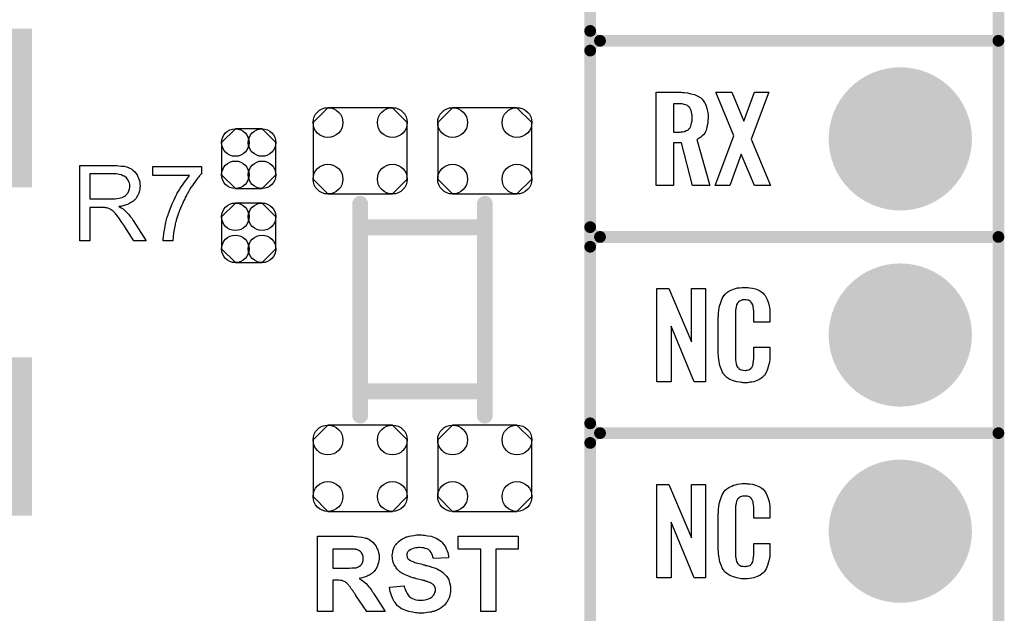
# Model space of a CAD drawing. Extents: x -0.07 to 0.95, y -0.15 to 1.37.
# Tile 7 of 16: x 0.45 to 0.95, y 0.16 to 0.46. Entities that reach past the tile are written whole.
import ezdxf

# ---------------------------------------------------------------- set-up
doc = ezdxf.new("R2010")
doc.units = 0
doc.layers.get('0').update_dxf_attribs({"linetype": 'CONTINUOUS'})
for name, color, linetype in [('gko', 6, 'CONTINUOUS'), ('gto', 2, 'CONTINUOUS'), ('gts', 1, 'CONTINUOUS')]:
    doc.layers.add(name, color=color, linetype=linetype)

# ---------------------------------------------------------------- blocks, each defined once
blk = doc.blocks.new('D31')
at = {"const_width": 0.003}
blk.add_lwpolyline([(-0.0015, 0, 1), (0.0015, 0, 1)], format="xyb", close=True, dxfattribs=at)
blk = doc.blocks.new('D33')
at = {"const_width": 0.004}
blk.add_lwpolyline([(-0.002, 0, 1), (0.002, 0, 1)], format="xyb", close=True, dxfattribs=at)
blk = doc.blocks.new('D79')
blk.add_lwpolyline([(0.0068, 0.0152), (-0.0068, 0.0152), (-0.0138, 0.0082), (-0.0138, -0.0082), (-0.0068, -0.0152), (0.0068, -0.0152), (0.0138, -0.0082), (0.0138, 0.0082)], close=True)
for centre in [(-0.0068, 0.0082), (0.0068, 0.0082), (-0.0068, -0.0082), (0.0068, -0.0082)]:
    blk.add_circle(centre, 0.007)
blk = doc.blocks.new('D80')
blk.add_lwpolyline([(-0.0164, -0.022), (0.0164, -0.022), (0.024, -0.0144), (0.024, 0.0144), (0.0164, 0.022), (-0.0164, 0.022), (-0.024, 0.0144), (-0.024, -0.0144)], close=True)
for centre in [(-0.0164, 0.0144), (0.0164, 0.0144), (-0.0164, -0.0144), (0.0164, -0.0144)]:
    blk.add_circle(centre, 0.0076)
blk = doc.blocks.new('D88')
at = {"const_width": 0.0808}
blk.add_lwpolyline([(-0.01755, 0), (0.01755, 0)], dxfattribs=at)
blk = doc.blocks.new('D48')
at = {"const_width": 0.0365}
blk.add_lwpolyline([(-0.01825, 0, 1), (0.01825, 0, 1)], format="xyb", close=True, dxfattribs=at)

msp = doc.modelspace()

# ---------------------------------------------------------------- linework, layer by layer
at = {"layer": 'gko', "color": 6, "const_width": 0.006}
msp.add_lwpolyline([(0.95, -0.05), (0.95, 1.2768)], dxfattribs=at)
at = {"layer": 'gto', "color": 2}
for points, const_width in [([(0.742, -0.022), (0.742, 0.722)], 0.006), ([(0.742, 0.545), (0.742, 0.455)], 0.006), ([(0.742, 0.455), (0.742, 0.455)], 0.006), ([(0.742, 0.455), (0.742, 0.455)], 0.006), ([(0.747, 0.45), (0.747, 0.45)], 0.006), ([(0.747, 0.45), (0.747, 0.45)], 0.006), ([(0.747, 0.45), (0.747, 0.45)], 0.006), ([(0.747, 0.45), (0.747, 0.45)], 0.006), ([(0.747, 0.45), (0.95, 0.45)], 0.006), ([(0.747, 0.45), (0.95, 0.45)], 0.006), ([(0.742, 0.355), (0.742, 0.445)], 0.006), ([(0.6248, 0.2589), (0.6248, 0.3669)], 0.008), ([(0.6883, 0.2589), (0.6883, 0.3669)], 0.008), ([(0.6248, 0.3549), (0.6883, 0.3549)], 0.008), ([(0.742, 0.355), (0.742, 0.355)], 0.006), ([(0.742, 0.355), (0.742, 0.355)], 0.006), ([(0.747, 0.35), (0.747, 0.35)], 0.006), ([(0.747, 0.35), (0.747, 0.35)], 0.006), ([(0.747, 0.35), (0.747, 0.35)], 0.006), ([(0.747, 0.35), (0.747, 0.35)], 0.006), ([(0.747, 0.35), (0.95, 0.35)], 0.006), ([(0.747, 0.35), (0.95, 0.35)], 0.006), ([(0.742, 0.255), (0.742, 0.345)], 0.006), ([(0.6248, 0.2713), (0.6883, 0.2713)], 0.008), ([(0.742, 0.255), (0.742, 0.255)], 0.006), ([(0.742, 0.255), (0.742, 0.255)], 0.006), ([(0.747, 0.25), (0.747, 0.25)], 0.006), ([(0.747, 0.25), (0.747, 0.25)], 0.006), ([(0.747, 0.25), (0.747, 0.25)], 0.006), ([(0.747, 0.25), (0.747, 0.25)], 0.006), ([(0.747, 0.25), (0.95, 0.25)], 0.006), ([(0.747, 0.25), (0.95, 0.25)], 0.006), ([(0.742, 0.155), (0.742, 0.245)], 0.006)]:
    msp.add_lwpolyline(points, dxfattribs=dict(at, const_width=const_width))
at = {"layer": 'gto', "color": 2, "const_width": 0.006}
for points in [[(0.742, 0.455, 0.414214), (0.747, 0.45)], [(0.747, 0.45, 0.414214), (0.742, 0.445)], [(0.747, 0.45, 0.414214), (0.742, 0.445)], [(0.742, 0.355, 0.414214), (0.747, 0.35)], [(0.747, 0.35, 0.414214), (0.742, 0.345)], [(0.747, 0.35, 0.414214), (0.742, 0.345)], [(0.742, 0.255, 0.414214), (0.747, 0.25)], [(0.747, 0.25, 0.414214), (0.742, 0.245)], [(0.747, 0.25, 0.414214), (0.742, 0.245)]]:
    msp.add_lwpolyline(points, format="xyb", dxfattribs=at)
at = {"layer": 'gto', "color": 2}
for points in [[(0.7891, 0.4237), (0.7898, 0.4236), (0.7915, 0.4234), (0.7932, 0.423), (0.7951, 0.4226), (0.7968, 0.4218), (0.7984, 0.4209), (0.7986, 0.4208), (0.799, 0.4203), (0.7996, 0.4196), (0.8003, 0.4186), (0.8009, 0.4173), (0.8015, 0.4155), (0.8019, 0.4135), (0.8021, 0.4124), (0.8021, 0.4111), (0.8021, 0.411), (0.8021, 0.4109), (0.8021, 0.4104), (0.802, 0.4095), (0.8019, 0.4085), (0.8018, 0.4073), (0.8015, 0.4061), (0.8013, 0.4048), (0.8008, 0.4037), (0.8007, 0.4036), (0.8005, 0.4032), (0.8003, 0.4028), (0.7998, 0.4021), (0.7991, 0.4015), (0.7983, 0.4008), (0.7974, 0.4002), (0.7963, 0.3996), (0.8029, 0.3762), (0.7942, 0.3762), (0.7885, 0.398), (0.7844, 0.398), (0.7844, 0.3762), (0.7757, 0.3762), (0.7757, 0.4238), (0.7884, 0.4238), (0.7891, 0.4237)], [(0.824, 0.3998), (0.8338, 0.3762), (0.8258, 0.3762), (0.819, 0.3922), (0.8132, 0.3762), (0.8057, 0.3762), (0.8152, 0.4015), (0.806, 0.4238), (0.8141, 0.4238), (0.8202, 0.409), (0.8257, 0.4238), (0.8331, 0.4238), (0.824, 0.3998)], [(0.7877, 0.4179), (0.7844, 0.4179), (0.7844, 0.4034), (0.7878, 0.4034), (0.7884, 0.4035), (0.7892, 0.4036), (0.7901, 0.4038), (0.7909, 0.4042), (0.7917, 0.4045), (0.7924, 0.4051), (0.7925, 0.4052), (0.7927, 0.4055), (0.7929, 0.4058), (0.7932, 0.4064), (0.7935, 0.4072), (0.7937, 0.4081), (0.7939, 0.4092), (0.794, 0.4106), (0.794, 0.4108), (0.794, 0.4113), (0.7939, 0.4119), (0.7938, 0.4128), (0.7936, 0.4136), (0.7934, 0.4145), (0.793, 0.4154), (0.7926, 0.4161), (0.7925, 0.4162), (0.7923, 0.4164), (0.7919, 0.4166), (0.7915, 0.417), (0.7908, 0.4173), (0.7899, 0.4176), (0.7889, 0.4178), (0.7877, 0.4179)], [(0.5003, 0.3864), (0.5008, 0.3864), (0.5019, 0.3863), (0.5031, 0.3861), (0.5045, 0.386), (0.5057, 0.3857), (0.5063, 0.3855), (0.5068, 0.3854), (0.5069, 0.3854), (0.5069, 0.3853), (0.5073, 0.3851), (0.5078, 0.3849), (0.5084, 0.3845), (0.509, 0.384), (0.5098, 0.3834), (0.5104, 0.3826), (0.5111, 0.3817), (0.5111, 0.3816), (0.5111, 0.3816), (0.5114, 0.3812), (0.5116, 0.3807), (0.5119, 0.38), (0.5122, 0.3791), (0.5125, 0.3781), (0.5126, 0.3771), (0.5127, 0.3759), (0.5127, 0.3759), (0.5127, 0.3758), (0.5127, 0.3755), (0.5126, 0.3753), (0.5126, 0.3749), (0.5126, 0.3745), (0.5124, 0.3735), (0.512, 0.3724), (0.5116, 0.3713), (0.5109, 0.3701), (0.5105, 0.3695), (0.51, 0.369), (0.51, 0.3689), (0.5099, 0.3689), (0.5098, 0.3687), (0.5095, 0.3685), (0.5092, 0.3683), (0.5089, 0.3681), (0.5085, 0.3678), (0.508, 0.3675), (0.5075, 0.3672), (0.5069, 0.3669), (0.5062, 0.3666), (0.5055, 0.3663), (0.5046, 0.3661), (0.5038, 0.3658), (0.5029, 0.3656), (0.5019, 0.3655), (0.502, 0.3654), (0.5022, 0.3653), (0.5025, 0.3651), (0.503, 0.3649), (0.504, 0.3643), (0.5045, 0.3639), (0.5049, 0.3635), (0.505, 0.3634), (0.5053, 0.3632), (0.5058, 0.3627), (0.5063, 0.3622), (0.5069, 0.3614), (0.5076, 0.3605), (0.5084, 0.3595), (0.5091, 0.3584), (0.5157, 0.348), (0.5094, 0.348), (0.5044, 0.356), (0.5044, 0.356), (0.5043, 0.3562), (0.5041, 0.3563), (0.504, 0.3565), (0.5036, 0.3572), (0.5031, 0.3579), (0.5025, 0.3588), (0.5019, 0.3597), (0.5013, 0.3605), (0.5007, 0.3613), (0.5006, 0.3613), (0.5005, 0.3615), (0.5002, 0.3619), (0.4998, 0.3623), (0.499, 0.3631), (0.4985, 0.3635), (0.4981, 0.3638), (0.498, 0.3639), (0.4979, 0.3639), (0.4977, 0.364), (0.4974, 0.3642), (0.497, 0.3644), (0.4967, 0.3645), (0.4958, 0.3648), (0.4957, 0.3648), (0.4956, 0.3649), (0.4954, 0.3649), (0.4951, 0.3649), (0.4947, 0.365), (0.4943, 0.365), (0.4937, 0.365), (0.4871, 0.365), (0.4871, 0.348), (0.482, 0.348), (0.482, 0.3864), (0.4998, 0.3864), (0.5003, 0.3864)], [(0.4992, 0.3821), (0.4871, 0.3821), (0.4871, 0.3694), (0.4985, 0.3694), (0.4992, 0.3695), (0.5, 0.3695), (0.5009, 0.3696), (0.5018, 0.3697), (0.5026, 0.3699), (0.5034, 0.3701), (0.5035, 0.3701), (0.5038, 0.3703), (0.5041, 0.3704), (0.5045, 0.3706), (0.505, 0.371), (0.5055, 0.3714), (0.506, 0.3719), (0.5064, 0.3724), (0.5065, 0.3725), (0.5066, 0.3727), (0.5068, 0.373), (0.507, 0.3735), (0.5071, 0.374), (0.5073, 0.3745), (0.5074, 0.3752), (0.5075, 0.3759), (0.5075, 0.3759), (0.5075, 0.376), (0.5074, 0.3763), (0.5074, 0.3768), (0.5073, 0.3775), (0.507, 0.3781), (0.5066, 0.3789), (0.5061, 0.3796), (0.5055, 0.3804), (0.5054, 0.3804), (0.5051, 0.3806), (0.5046, 0.3809), (0.5039, 0.3812), (0.5031, 0.3816), (0.502, 0.3819), (0.5007, 0.3821), (0.4992, 0.3821)], [(0.5439, 0.3822), (0.5439, 0.3821), (0.5438, 0.382), (0.5435, 0.3818), (0.5433, 0.3815), (0.543, 0.3811), (0.5426, 0.3806), (0.5421, 0.3801), (0.5416, 0.3794), (0.5411, 0.3787), (0.5405, 0.378), (0.5399, 0.3771), (0.5393, 0.3762), (0.5386, 0.3752), (0.5379, 0.3741), (0.5373, 0.373), (0.5366, 0.3718), (0.5366, 0.3718), (0.5364, 0.3715), (0.5363, 0.3712), (0.536, 0.3707), (0.5357, 0.3701), (0.5354, 0.3694), (0.535, 0.3686), (0.5346, 0.3678), (0.5342, 0.3668), (0.5337, 0.3658), (0.5332, 0.3647), (0.5328, 0.3635), (0.5319, 0.3611), (0.5311, 0.3585), (0.5311, 0.3585), (0.531, 0.3583), (0.531, 0.358), (0.5308, 0.3577), (0.5307, 0.3573), (0.5306, 0.3567), (0.5305, 0.3561), (0.5303, 0.3554), (0.5302, 0.3547), (0.53, 0.3538), (0.5297, 0.3521), (0.5295, 0.3501), (0.5293, 0.348), (0.5245, 0.348), (0.5245, 0.3481), (0.5245, 0.3482), (0.5245, 0.3484), (0.5245, 0.3488), (0.5245, 0.3492), (0.5246, 0.3498), (0.5246, 0.3504), (0.5247, 0.3511), (0.5248, 0.3518), (0.5249, 0.3526), (0.5251, 0.3535), (0.5252, 0.3545), (0.5254, 0.3555), (0.5256, 0.3566), (0.5262, 0.3589), (0.5262, 0.3589), (0.5262, 0.3592), (0.5263, 0.3595), (0.5265, 0.36), (0.5267, 0.3605), (0.5269, 0.3612), (0.5271, 0.362), (0.5275, 0.3628), (0.5278, 0.3638), (0.5281, 0.3647), (0.529, 0.3668), (0.53, 0.369), (0.5311, 0.3713), (0.5311, 0.3713), (0.5312, 0.3715), (0.5314, 0.3718), (0.5316, 0.3723), (0.5319, 0.3728), (0.5323, 0.3734), (0.5327, 0.374), (0.5331, 0.3748), (0.5342, 0.3764), (0.5353, 0.378), (0.5366, 0.3797), (0.5379, 0.3814), (0.5191, 0.3814), (0.5191, 0.3859), (0.5439, 0.3859), (0.5439, 0.3822)], [(0.8007, 0.2762), (0.795, 0.2762), (0.7833, 0.3046), (0.7833, 0.2762), (0.7759, 0.2762), (0.7759, 0.3238), (0.782, 0.3238), (0.7936, 0.2966), (0.7936, 0.3238), (0.8007, 0.3238), (0.8007, 0.2762)], [(0.8219, 0.3242), (0.8225, 0.3242), (0.8231, 0.3241), (0.8247, 0.3239), (0.8262, 0.3235), (0.8279, 0.3228), (0.8294, 0.3219), (0.8301, 0.3214), (0.8307, 0.3207), (0.8308, 0.3205), (0.8311, 0.3201), (0.8316, 0.3192), (0.8322, 0.3181), (0.8327, 0.3167), (0.8332, 0.315), (0.8336, 0.3129), (0.8336, 0.3106), (0.8336, 0.3066), (0.8253, 0.3066), (0.8253, 0.3107), (0.8253, 0.3108), (0.8253, 0.3111), (0.8253, 0.3116), (0.8253, 0.3121), (0.8252, 0.3134), (0.8251, 0.3141), (0.825, 0.3146), (0.825, 0.3147), (0.825, 0.3149), (0.8248, 0.3154), (0.8244, 0.3163), (0.8238, 0.317), (0.8237, 0.3172), (0.8235, 0.3173), (0.8231, 0.3175), (0.8227, 0.3177), (0.8222, 0.3178), (0.8215, 0.3179), (0.8204, 0.3179), (0.82, 0.3179), (0.8196, 0.3179), (0.8186, 0.3175), (0.8181, 0.3173), (0.8176, 0.3169), (0.8175, 0.3167), (0.8171, 0.3163), (0.8166, 0.3154), (0.8163, 0.3143), (0.8163, 0.3142), (0.8163, 0.3141), (0.8162, 0.3137), (0.8162, 0.3132), (0.8161, 0.3127), (0.8161, 0.3119), (0.816, 0.3111), (0.816, 0.3102), (0.816, 0.2895), (0.816, 0.2894), (0.816, 0.2889), (0.8161, 0.2882), (0.8161, 0.2873), (0.8164, 0.2854), (0.8166, 0.2845), (0.817, 0.2837), (0.8171, 0.2836), (0.8172, 0.2834), (0.8175, 0.2832), (0.8178, 0.2829), (0.8184, 0.2825), (0.819, 0.2822), (0.8199, 0.2821), (0.8208, 0.282), (0.8212, 0.282), (0.8215, 0.2821), (0.8219, 0.2821), (0.8229, 0.2823), (0.8234, 0.2826), (0.8238, 0.2829), (0.8238, 0.2829), (0.8239, 0.2831), (0.8243, 0.2835), (0.8248, 0.2844), (0.825, 0.2854), (0.825, 0.2855), (0.8251, 0.2857), (0.8251, 0.286), (0.8252, 0.2865), (0.8252, 0.287), (0.8253, 0.2878), (0.8253, 0.2886), (0.8253, 0.2895), (0.8253, 0.2938), (0.8336, 0.2938), (0.8336, 0.29), (0.8336, 0.2899), (0.8336, 0.2897), (0.8336, 0.2894), (0.8336, 0.2889), (0.8336, 0.2883), (0.8335, 0.2876), (0.8333, 0.2861), (0.8329, 0.2844), (0.8324, 0.2826), (0.8317, 0.2809), (0.8308, 0.2794), (0.8307, 0.2792), (0.8302, 0.2788), (0.8295, 0.2782), (0.8285, 0.2775), (0.8271, 0.2769), (0.8253, 0.2762), (0.8244, 0.276), (0.8233, 0.2759), (0.8221, 0.2757), (0.82, 0.2757), (0.8196, 0.2758), (0.8189, 0.2758), (0.8183, 0.2759), (0.8167, 0.2762), (0.815, 0.2767), (0.8132, 0.2774), (0.8116, 0.2784), (0.8109, 0.279), (0.8102, 0.2797), (0.8102, 0.2798), (0.8102, 0.2799), (0.81, 0.2802), (0.8098, 0.2805), (0.8093, 0.2814), (0.8088, 0.2827), (0.8081, 0.2844), (0.8077, 0.2864), (0.8073, 0.2887), (0.8072, 0.2914), (0.8072, 0.3083), (0.8072, 0.3084), (0.8072, 0.3087), (0.8072, 0.3091), (0.8073, 0.3096), (0.8073, 0.3103), (0.8074, 0.311), (0.8076, 0.3128), (0.8079, 0.3147), (0.8085, 0.3166), (0.8092, 0.3186), (0.8102, 0.3203), (0.8102, 0.3203), (0.8104, 0.3204), (0.8108, 0.3209), (0.8116, 0.3216), (0.8127, 0.3223), (0.8141, 0.323), (0.8151, 0.3234), (0.816, 0.3237), (0.817, 0.324), (0.8182, 0.3241), (0.8194, 0.3243), (0.8214, 0.3243), (0.8219, 0.3242)], [(0.8007, 0.1762), (0.795, 0.1762), (0.7833, 0.2046), (0.7833, 0.1762), (0.7759, 0.1762), (0.7759, 0.2238), (0.782, 0.2238), (0.7936, 0.1966), (0.7936, 0.2238), (0.8007, 0.2238), (0.8007, 0.1762)], [(0.8219, 0.2242), (0.8225, 0.2242), (0.8231, 0.2241), (0.8247, 0.2239), (0.8262, 0.2235), (0.8279, 0.2228), (0.8294, 0.2219), (0.8301, 0.2214), (0.8307, 0.2207), (0.8308, 0.2205), (0.8311, 0.2201), (0.8316, 0.2192), (0.8322, 0.2181), (0.8327, 0.2167), (0.8332, 0.215), (0.8336, 0.2129), (0.8336, 0.2106), (0.8336, 0.2066), (0.8253, 0.2066), (0.8253, 0.2107), (0.8253, 0.2108), (0.8253, 0.2111), (0.8253, 0.2116), (0.8253, 0.2121), (0.8252, 0.2134), (0.8251, 0.2141), (0.825, 0.2146), (0.825, 0.2147), (0.825, 0.2149), (0.8248, 0.2154), (0.8244, 0.2163), (0.8238, 0.217), (0.8237, 0.2172), (0.8235, 0.2173), (0.8231, 0.2175), (0.8227, 0.2177), (0.8222, 0.2178), (0.8215, 0.2179), (0.8204, 0.2179), (0.82, 0.2179), (0.8196, 0.2179), (0.8186, 0.2175), (0.8181, 0.2173), (0.8176, 0.2169), (0.8175, 0.2167), (0.8171, 0.2163), (0.8166, 0.2154), (0.8163, 0.2143), (0.8163, 0.2142), (0.8163, 0.2141), (0.8162, 0.2137), (0.8162, 0.2132), (0.8161, 0.2127), (0.8161, 0.2119), (0.816, 0.2111), (0.816, 0.2102), (0.816, 0.1895), (0.816, 0.1894), (0.816, 0.1889), (0.8161, 0.1882), (0.8161, 0.1873), (0.8164, 0.1854), (0.8166, 0.1845), (0.817, 0.1837), (0.8171, 0.1836), (0.8172, 0.1834), (0.8175, 0.1832), (0.8178, 0.1829), (0.8184, 0.1825), (0.819, 0.1822), (0.8199, 0.1821), (0.8208, 0.182), (0.8212, 0.182), (0.8215, 0.1821), (0.8219, 0.1821), (0.8229, 0.1823), (0.8234, 0.1826), (0.8238, 0.1829), (0.8238, 0.1829), (0.8239, 0.1831), (0.8243, 0.1835), (0.8248, 0.1844), (0.825, 0.1854), (0.825, 0.1855), (0.8251, 0.1857), (0.8251, 0.186), (0.8252, 0.1865), (0.8252, 0.187), (0.8253, 0.1878), (0.8253, 0.1886), (0.8253, 0.1895), (0.8253, 0.1938), (0.8336, 0.1938), (0.8336, 0.19), (0.8336, 0.1899), (0.8336, 0.1897), (0.8336, 0.1894), (0.8336, 0.1889), (0.8336, 0.1883), (0.8335, 0.1876), (0.8333, 0.1861), (0.8329, 0.1844), (0.8324, 0.1826), (0.8317, 0.1809), (0.8308, 0.1794), (0.8307, 0.1792), (0.8302, 0.1788), (0.8295, 0.1782), (0.8285, 0.1775), (0.8271, 0.1769), (0.8253, 0.1762), (0.8244, 0.176), (0.8233, 0.1759), (0.8221, 0.1757), (0.82, 0.1757), (0.8196, 0.1758), (0.8189, 0.1758), (0.8183, 0.1759), (0.8167, 0.1762), (0.815, 0.1767), (0.8132, 0.1774), (0.8116, 0.1784), (0.8109, 0.179), (0.8102, 0.1797), (0.8102, 0.1798), (0.8102, 0.1799), (0.81, 0.1802), (0.8098, 0.1805), (0.8093, 0.1814), (0.8088, 0.1827), (0.8081, 0.1844), (0.8077, 0.1864), (0.8073, 0.1887), (0.8072, 0.1914), (0.8072, 0.2083), (0.8072, 0.2084), (0.8072, 0.2087), (0.8072, 0.2091), (0.8073, 0.2096), (0.8073, 0.2103), (0.8074, 0.211), (0.8076, 0.2128), (0.8079, 0.2147), (0.8085, 0.2166), (0.8092, 0.2186), (0.8102, 0.2203), (0.8102, 0.2203), (0.8104, 0.2204), (0.8108, 0.2209), (0.8116, 0.2216), (0.8127, 0.2223), (0.8141, 0.223), (0.8151, 0.2234), (0.816, 0.2237), (0.817, 0.224), (0.8182, 0.2241), (0.8194, 0.2243), (0.8214, 0.2243), (0.8219, 0.2242)], [(0.6208, 0.1974), (0.6214, 0.1974), (0.622, 0.1973), (0.6228, 0.1973), (0.6242, 0.1971), (0.6257, 0.197), (0.6271, 0.1967), (0.6277, 0.1965), (0.6283, 0.1964), (0.6283, 0.1964), (0.6284, 0.1963), (0.6287, 0.1961), (0.6292, 0.1959), (0.6299, 0.1955), (0.6306, 0.195), (0.6313, 0.1944), (0.632, 0.1936), (0.6327, 0.1926), (0.6327, 0.1926), (0.6327, 0.1925), (0.6329, 0.1924), (0.633, 0.1922), (0.6332, 0.1916), (0.6336, 0.1909), (0.6339, 0.19), (0.6341, 0.189), (0.6344, 0.1879), (0.6344, 0.1866), (0.6344, 0.1866), (0.6344, 0.1865), (0.6344, 0.1862), (0.6344, 0.1859), (0.6344, 0.1855), (0.6343, 0.1851), (0.6341, 0.1841), (0.6338, 0.183), (0.6334, 0.1818), (0.6327, 0.1806), (0.6323, 0.18), (0.6319, 0.1795), (0.6318, 0.1794), (0.6317, 0.1794), (0.6316, 0.1792), (0.6314, 0.179), (0.6311, 0.1788), (0.6308, 0.1785), (0.6304, 0.1783), (0.63, 0.178), (0.6295, 0.1776), (0.6289, 0.1774), (0.6283, 0.1771), (0.6276, 0.1768), (0.6268, 0.1765), (0.626, 0.1763), (0.6252, 0.1761), (0.6243, 0.1759), (0.6243, 0.1759), (0.6244, 0.1759), (0.6247, 0.1757), (0.6251, 0.1754), (0.6257, 0.175), (0.6264, 0.1745), (0.627, 0.174), (0.6278, 0.1734), (0.6284, 0.1727), (0.6284, 0.1727), (0.6287, 0.1724), (0.629, 0.1719), (0.6295, 0.1713), (0.6302, 0.1704), (0.6305, 0.1699), (0.6309, 0.1693), (0.6314, 0.1687), (0.6318, 0.168), (0.6323, 0.1673), (0.6328, 0.1665), (0.6375, 0.159), (0.6282, 0.159), (0.6226, 0.1673), (0.6226, 0.1674), (0.6225, 0.1675), (0.6224, 0.1678), (0.6221, 0.168), (0.6219, 0.1684), (0.6216, 0.1688), (0.621, 0.1697), (0.6203, 0.1707), (0.6197, 0.1716), (0.619, 0.1724), (0.6188, 0.1727), (0.6185, 0.173), (0.6185, 0.173), (0.6184, 0.1732), (0.6182, 0.1734), (0.6179, 0.1737), (0.6175, 0.1739), (0.6171, 0.1742), (0.6167, 0.1744), (0.6162, 0.1746), (0.6162, 0.1746), (0.616, 0.1747), (0.6157, 0.1748), (0.6153, 0.1748), (0.6147, 0.1749), (0.614, 0.175), (0.6133, 0.175), (0.6108, 0.175), (0.6108, 0.159), (0.603, 0.159), (0.603, 0.1974), (0.6203, 0.1974), (0.6208, 0.1974)], [(0.6563, 0.1981), (0.6569, 0.198), (0.6576, 0.198), (0.6583, 0.1979), (0.6592, 0.1977), (0.6609, 0.1974), (0.6618, 0.1971), (0.6627, 0.1968), (0.6636, 0.1964), (0.6644, 0.196), (0.6652, 0.1955), (0.6659, 0.1949), (0.666, 0.1949), (0.6661, 0.1947), (0.6663, 0.1946), (0.6665, 0.1944), (0.6668, 0.194), (0.6671, 0.1936), (0.6674, 0.1932), (0.6678, 0.1927), (0.6682, 0.1921), (0.6685, 0.1915), (0.6688, 0.1907), (0.6691, 0.19), (0.6694, 0.1892), (0.6696, 0.1883), (0.6698, 0.1874), (0.6698, 0.1864), (0.6621, 0.1861), (0.6621, 0.1862), (0.6621, 0.1863), (0.6619, 0.1866), (0.6618, 0.1871), (0.6616, 0.1877), (0.6613, 0.1885), (0.6609, 0.1891), (0.6604, 0.1898), (0.6599, 0.1904), (0.6598, 0.1904), (0.6596, 0.1906), (0.6592, 0.1908), (0.6587, 0.191), (0.658, 0.1912), (0.6572, 0.1915), (0.6562, 0.1916), (0.655, 0.1917), (0.6544, 0.1917), (0.6538, 0.1916), (0.6531, 0.1915), (0.6523, 0.1914), (0.6514, 0.1911), (0.6506, 0.1907), (0.6498, 0.1902), (0.6497, 0.1902), (0.6496, 0.1901), (0.6494, 0.1899), (0.6492, 0.1896), (0.649, 0.1893), (0.6487, 0.1889), (0.6486, 0.1884), (0.6486, 0.1879), (0.6486, 0.1878), (0.6486, 0.1876), (0.6486, 0.1874), (0.6487, 0.1871), (0.6488, 0.1867), (0.649, 0.1863), (0.6493, 0.1859), (0.6497, 0.1855), (0.6497, 0.1855), (0.65, 0.1853), (0.6502, 0.1852), (0.6505, 0.1851), (0.6507, 0.1849), (0.6511, 0.1848), (0.6516, 0.1846), (0.6521, 0.1844), (0.6527, 0.1841), (0.6533, 0.1839), (0.6541, 0.1837), (0.6549, 0.1835), (0.6558, 0.1833), (0.6568, 0.183), (0.6568, 0.183), (0.6571, 0.1829), (0.6573, 0.1829), (0.6577, 0.1828), (0.6582, 0.1826), (0.6587, 0.1825), (0.6593, 0.1823), (0.6599, 0.1821), (0.6613, 0.1817), (0.6627, 0.1813), (0.664, 0.1808), (0.6645, 0.1805), (0.6651, 0.1802), (0.6652, 0.1802), (0.6652, 0.1801), (0.6655, 0.1799), (0.666, 0.1796), (0.6667, 0.1791), (0.6673, 0.1786), (0.668, 0.1779), (0.6688, 0.1771), (0.6694, 0.1763), (0.6694, 0.1761), (0.6696, 0.1758), (0.6699, 0.1753), (0.6702, 0.1746), (0.6704, 0.1737), (0.6707, 0.1727), (0.6709, 0.1715), (0.6709, 0.1702), (0.6709, 0.1701), (0.6709, 0.17), (0.6709, 0.1698), (0.6709, 0.1696), (0.6709, 0.1693), (0.6708, 0.1689), (0.6707, 0.1682), (0.6705, 0.1672), (0.6702, 0.1661), (0.6697, 0.165), (0.669, 0.1639), (0.669, 0.1639), (0.6689, 0.1638), (0.6687, 0.1635), (0.6683, 0.1629), (0.6677, 0.1623), (0.667, 0.1616), (0.666, 0.1609), (0.665, 0.1603), (0.6638, 0.1597), (0.6638, 0.1597), (0.6637, 0.1596), (0.6635, 0.1596), (0.6632, 0.1594), (0.6629, 0.1593), (0.6625, 0.1592), (0.6621, 0.1591), (0.6616, 0.159), (0.6609, 0.1588), (0.6603, 0.1587), (0.6589, 0.1585), (0.6573, 0.1583), (0.6555, 0.1583), (0.6548, 0.1583), (0.6543, 0.1583), (0.6537, 0.1584), (0.653, 0.1584), (0.6522, 0.1586), (0.6514, 0.1587), (0.6496, 0.1591), (0.6486, 0.1594), (0.6477, 0.1597), (0.6468, 0.1601), (0.6459, 0.1605), (0.6451, 0.161), (0.6443, 0.1616), (0.6442, 0.1617), (0.6441, 0.1618), (0.6439, 0.1619), (0.6437, 0.1622), (0.6433, 0.1626), (0.643, 0.1631), (0.6426, 0.1636), (0.6422, 0.1641), (0.6418, 0.1648), (0.6415, 0.1655), (0.6411, 0.1663), (0.6407, 0.1672), (0.6404, 0.1682), (0.6401, 0.1692), (0.6399, 0.1703), (0.6397, 0.1715), (0.6472, 0.1722), (0.6472, 0.1722), (0.6473, 0.172), (0.6473, 0.1718), (0.6473, 0.1716), (0.6476, 0.1709), (0.6478, 0.1701), (0.6482, 0.1692), (0.6487, 0.1682), (0.6492, 0.1674), (0.65, 0.1666), (0.6501, 0.1665), (0.6503, 0.1663), (0.6508, 0.166), (0.6515, 0.1657), (0.6523, 0.1654), (0.6532, 0.1651), (0.6543, 0.1649), (0.6556, 0.1648), (0.6562, 0.1648), (0.6569, 0.1649), (0.6577, 0.165), (0.6586, 0.1652), (0.6596, 0.1655), (0.6604, 0.1659), (0.6612, 0.1664), (0.6613, 0.1664), (0.6616, 0.1667), (0.6618, 0.167), (0.6622, 0.1674), (0.6626, 0.168), (0.6629, 0.1687), (0.6631, 0.1693), (0.6632, 0.1701), (0.6632, 0.1702), (0.6632, 0.1703), (0.6631, 0.1706), (0.6631, 0.1709), (0.6629, 0.1713), (0.6628, 0.1717), (0.6626, 0.172), (0.6623, 0.1724), (0.6623, 0.1725), (0.6622, 0.1726), (0.662, 0.1728), (0.6617, 0.173), (0.6613, 0.1733), (0.6608, 0.1735), (0.6603, 0.1738), (0.6596, 0.1741), (0.6595, 0.1741), (0.6593, 0.1742), (0.6589, 0.1743), (0.6586, 0.1744), (0.6583, 0.1745), (0.6579, 0.1746), (0.6574, 0.1748), (0.6569, 0.1749), (0.6564, 0.175), (0.6557, 0.1752), (0.655, 0.1754), (0.6542, 0.1756), (0.6533, 0.1758), (0.6533, 0.1758), (0.6531, 0.1759), (0.6527, 0.176), (0.6523, 0.1761), (0.6518, 0.1763), (0.6512, 0.1764), (0.6506, 0.1766), (0.6499, 0.1769), (0.6485, 0.1774), (0.6471, 0.1781), (0.6463, 0.1784), (0.6457, 0.1788), (0.6451, 0.1792), (0.6446, 0.1796), (0.6446, 0.1796), (0.6445, 0.1798), (0.6443, 0.1799), (0.6441, 0.1801), (0.6438, 0.1805), (0.6435, 0.1809), (0.6432, 0.1813), (0.6429, 0.1818), (0.6422, 0.1829), (0.6417, 0.1843), (0.6415, 0.185), (0.6413, 0.1857), (0.6412, 0.1865), (0.6411, 0.1874), (0.6411, 0.1874), (0.6411, 0.1875), (0.6411, 0.1876), (0.6411, 0.1879), (0.6412, 0.1884), (0.6414, 0.1891), (0.6415, 0.19), (0.6418, 0.1909), (0.6422, 0.1919), (0.6427, 0.1929), (0.6427, 0.1929), (0.6428, 0.193), (0.6431, 0.1933), (0.6434, 0.1937), (0.644, 0.1943), (0.6446, 0.1949), (0.6455, 0.1956), (0.6464, 0.1962), (0.6475, 0.1967), (0.6476, 0.1967), (0.6477, 0.1968), (0.6478, 0.1969), (0.6481, 0.197), (0.6484, 0.1971), (0.6487, 0.1972), (0.6492, 0.1973), (0.6497, 0.1975), (0.6508, 0.1977), (0.6521, 0.1979), (0.6535, 0.1981), (0.6551, 0.1981), (0.6558, 0.1981), (0.6563, 0.1981)], [(0.7053, 0.1909), (0.694, 0.1909), (0.694, 0.159), (0.6862, 0.159), (0.6862, 0.1909), (0.6748, 0.1909), (0.6748, 0.1974), (0.7053, 0.1974), (0.7053, 0.1909)], [(0.6197, 0.1909), (0.6108, 0.1909), (0.6108, 0.1811), (0.6183, 0.1811), (0.6194, 0.1812), (0.6206, 0.1813), (0.6218, 0.1813), (0.6223, 0.1814), (0.6227, 0.1814), (0.6231, 0.1815), (0.6234, 0.1816), (0.6235, 0.1816), (0.6236, 0.1817), (0.6239, 0.1818), (0.6242, 0.182), (0.6249, 0.1825), (0.6253, 0.1828), (0.6256, 0.1832), (0.6256, 0.1833), (0.6257, 0.1834), (0.6259, 0.1836), (0.626, 0.184), (0.6261, 0.1844), (0.6263, 0.1849), (0.6264, 0.1855), (0.6264, 0.1861), (0.6264, 0.1862), (0.6264, 0.1864), (0.6264, 0.1867), (0.6263, 0.1872), (0.6261, 0.1877), (0.626, 0.1882), (0.6257, 0.1887), (0.6254, 0.1892), (0.6253, 0.1892), (0.6252, 0.1894), (0.6249, 0.1896), (0.6246, 0.1899), (0.6242, 0.1901), (0.6237, 0.1904), (0.6231, 0.1906), (0.6224, 0.1907), (0.6224, 0.1907), (0.6222, 0.1908), (0.6219, 0.1908), (0.6214, 0.1909), (0.6201, 0.1909), (0.6197, 0.1909)]]:
    msp.add_lwpolyline(points, dxfattribs=at)

# ---------------------------------------------------------------- block references
at = {"layer": 'gto'}
for name, p in [('D31', (0.742, 0.455)), ('D31', (0.742, 0.455)), ('D31', (0.742, 0.455)), ('D31', (0.742, 0.455)), ('D31', (0.747, 0.45)), ('D31', (0.747, 0.45)), ('D31', (0.747, 0.45)), ('D31', (0.747, 0.45)), ('D31', (0.747, 0.45)), ('D31', (0.747, 0.45)), ('D31', (0.747, 0.45)), ('D31', (0.747, 0.45)), ('D31', (0.747, 0.45)), ('D31', (0.95, 0.45)), ('D31', (0.95, 0.45)), ('D31', (0.742, 0.445)), ('D31', (0.742, 0.445)), ('D31', (0.742, 0.445)), ('D33', (0.6248, 0.3669)), ('D33', (0.6883, 0.3669)), ('D33', (0.6248, 0.3549)), ('D33', (0.6883, 0.3549)), ('D31', (0.742, 0.355)), ('D31', (0.742, 0.355)), ('D31', (0.742, 0.355)), ('D31', (0.742, 0.355)), ('D31', (0.747, 0.35)), ('D31', (0.747, 0.35)), ('D31', (0.747, 0.35)), ('D31', (0.747, 0.35)), ('D31', (0.747, 0.35)), ('D31', (0.747, 0.35)), ('D31', (0.747, 0.35)), ('D31', (0.747, 0.35)), ('D31', (0.747, 0.35)), ('D31', (0.95, 0.35)), ('D31', (0.95, 0.35)), ('D31', (0.742, 0.345)), ('D31', (0.742, 0.345)), ('D31', (0.742, 0.345)), ('D33', (0.6248, 0.2713)), ('D33', (0.6883, 0.2713)), ('D33', (0.6248, 0.2589)), ('D33', (0.6883, 0.2589)), ('D31', (0.742, 0.255)), ('D31', (0.742, 0.255)), ('D31', (0.742, 0.255)), ('D31', (0.742, 0.255)), ('D31', (0.747, 0.25)), ('D31', (0.747, 0.25)), ('D31', (0.747, 0.25)), ('D31', (0.747, 0.25)), ('D31', (0.747, 0.25)), ('D31', (0.747, 0.25)), ('D31', (0.747, 0.25)), ('D31', (0.747, 0.25)), ('D31', (0.747, 0.25)), ('D31', (0.95, 0.25)), ('D31', (0.95, 0.25)), ('D31', (0.742, 0.245)), ('D31', (0.742, 0.245)), ('D31', (0.742, 0.245))]:
    msp.add_blockref(name, p, dxfattribs=at)
at = {"layer": 'gts'}
for name, p in [('D88', (0.44, 0.4157)), ('D48', (0.9, 0.4)), ('D80', (0.6248, 0.3939)), ('D80', (0.6883, 0.3939)), ('D79', (0.568, 0.3899)), ('D79', (0.568, 0.3521)), ('D48', (0.9, 0.3)), ('D88', (0.44, 0.2483)), ('D80', (0.6248, 0.2321)), ('D80', (0.6883, 0.2321)), ('D48', (0.9, 0.2))]:
    msp.add_blockref(name, p, dxfattribs=at)

doc.saveas('drawing.dxf')
